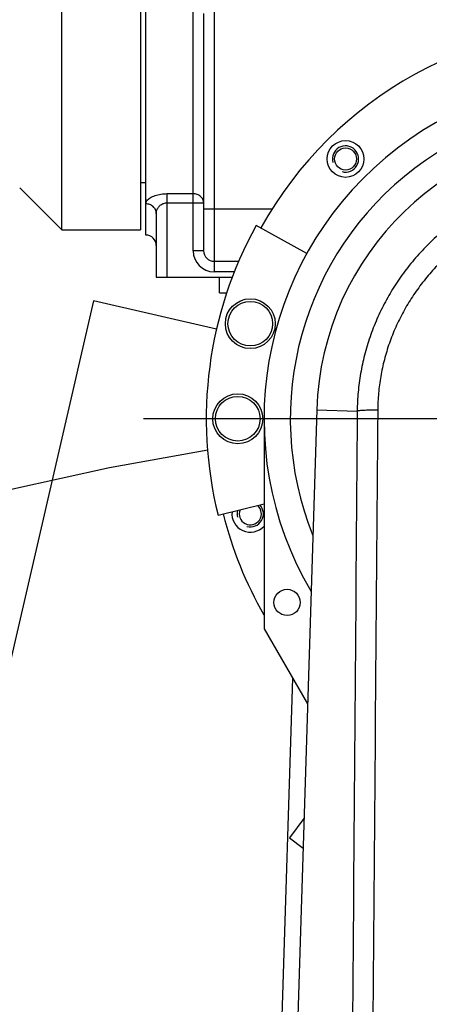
# Model space of a CAD drawing. Header units: millimetres. Extents: x 0 to 594, y 0 to 420.
# Tile 201 of 256: x 377.76 to 385.55, y 298.74 to 317.5. Entities that reach past the tile are written whole.
import ezdxf

# ---------------------------------------------------------------- set-up
doc = ezdxf.new("R2010")
doc.units = ezdxf.units.MM
doc.header["$LTSCALE"] = 32.67
doc.linetypes.add('CENTER', pattern=[0.6, 0.375, -0.075, 0.075, -0.075])
doc.linetypes.add('PHANTOM', pattern=[0.8, 0.45, -0.05, 0.1, -0.05, 0.1, -0.05])
doc.layers.get('0').update_dxf_attribs({"linetype": 'CONTINUOUS'})
for name, color, linetype in [('CRV', 7, 'CONTINUOUS'), ('DEFAULT_1', 7, 'CENTER'), ('DRIV_DIM', 7, 'CONTINUOUS')]:
    doc.layers.add(name, color=color, linetype=linetype)
doc.styles.get("Standard").update_dxf_attribs({"font": 'MS PGothic.ttf', "width": 0.8})
doc.dimstyles.new('DIMSTYLE_10', dxfattribs={"dimtxt": 3.8, "dimasz": 1.8, "dimexe": 0.18, "dimexo": 0.0625, "dimgap": 0.09, "dimtad": 1, "dimdec": 1, "dimlfac": 10, "dimdsep": 46, "dimtxsty": 'STANDARD', "dimblk": 'OPEN', "dimblk1": 'OPEN', "dimblk2": 'OPEN', "dimcen": 0.09, "dimadec": 0, "dimazin": 0, "dimtp": 0.1, "dimtm": 0.1, "dimtfac": 1, "dimtdec": 1, "dimtofl": 0, "dimtmove": 0, "dimatfit": 3, "dimldrblk": 'OPEN', "dimfxl": 1, "dimtolj": 1, "dimarcsym": 0})

# ---------------------------------------------------------------- blocks, each defined once
blk = doc.blocks.new('_OPEN')
at = {"color": 0, "linetype": 'ByBlock'}
for p, q in [((0, 0), (-1, 0.342)), ((-1, -0.342), (0, 0)), ((-1, 0), (0, 0))]:
    blk.add_line(p, q, dxfattribs=at)
blk = doc.blocks.new('*D33')
at = {"layer": 'DRIV_DIM', "color": 2, "linetype": 'Continuous'}
for p, q in [((287.953, 263.395), (287.953, 393.96)), ((396.906, 252.945), (396.906, 393.96)), ((287.953, 391.96), (342.43, 391.96)), ((396.906, 391.96), (342.43, 391.96))]:
    blk.add_line(p, q, dxfattribs=at)
at = {"layer": 'DRIV_DIM', "color": 2, "linetype": 'Continuous', "xscale": 1.8, "yscale": 1.8, "zscale": 1.8, "rotation": 180}
blk.add_blockref('_OPEN', (287.953, 391.96), dxfattribs=at)
at = {"layer": 'DRIV_DIM', "color": 2, "linetype": 'Continuous', "xscale": 1.8, "yscale": 1.8, "zscale": 1.8}
blk.add_blockref('_OPEN', (396.906, 391.96), dxfattribs=at)
at = {"layer": 'DRIV_DIM', "color": 2, "linetype": 'Continuous', "width": 0.8}
blk.add_text('1089.5', height=3.8, dxfattribs=at).set_placement((332.034, 392.91))
blk = doc.blocks.new('*D35')
at = {"layer": 'DRIV_DIM', "color": 2, "linetype": 'Continuous'}
for p, q in [((279.953, 334.299), (279.953, 401.026)), ((396.906, 252.945), (396.906, 401.026)), ((279.953, 399.026), (338.43, 399.026)), ((396.906, 399.026), (338.43, 399.026)), ((279.953, 263.395), (279.953, 320.68))]:
    blk.add_line(p, q, dxfattribs=at)
at = {"layer": 'DRIV_DIM', "color": 2, "linetype": 'Continuous', "xscale": 1.8, "yscale": 1.8, "zscale": 1.8, "rotation": 180}
blk.add_blockref('_OPEN', (279.953, 399.026), dxfattribs=at)
at = {"layer": 'DRIV_DIM', "color": 2, "linetype": 'Continuous', "xscale": 1.8, "yscale": 1.8, "zscale": 1.8}
blk.add_blockref('_OPEN', (396.906, 399.026), dxfattribs=at)
at = {"layer": 'DRIV_DIM', "color": 2, "linetype": 'Continuous', "width": 0.8}
blk.add_text('1169.5', height=3.8, dxfattribs=at).set_placement((321.596, 399.976))
blk = doc.blocks.new('*D37')
at = {"layer": 'DRIV_DIM', "color": 2, "linetype": 'Continuous'}
for p, q in [((387.406, 362.847), (269.037, 362.847)), ((271.037, 362.847), (271.037, 295.371)), ((271.037, 227.895), (271.037, 295.371)), ((278.453, 227.895), (269.037, 227.895))]:
    blk.add_line(p, q, dxfattribs=at)
at = {"layer": 'DRIV_DIM', "color": 2, "linetype": 'Continuous', "xscale": 1.8, "yscale": 1.8, "zscale": 1.8}
for p, rotation in [((271.037, 362.847), 90), ((271.037, 227.895), 270)]:
    blk.add_blockref('_OPEN', p, dxfattribs=dict(at, rotation=rotation))
at = {"layer": 'DRIV_DIM', "color": 2, "linetype": 'Continuous', "width": 0.8}
blk.add_text('1349.5', height=3.8, rotation=90, dxfattribs=at).set_placement((270.087, 283.971))
blk = doc.blocks.new('*D39')
at = {"layer": 'DRIV_DIM', "color": 2, "linetype": 'Continuous'}
for p, q in [((387.406, 370.847), (259.802, 370.847)), ((261.802, 370.847), (261.802, 299.371)), ((261.802, 227.895), (261.802, 299.371)), ((278.453, 227.895), (259.802, 227.895))]:
    blk.add_line(p, q, dxfattribs=at)
at = {"layer": 'DRIV_DIM', "color": 2, "linetype": 'Continuous', "xscale": 1.8, "yscale": 1.8, "zscale": 1.8}
for p, rotation in [((261.802, 370.847), 90), ((261.802, 227.895), 270)]:
    blk.add_blockref('_OPEN', p, dxfattribs=dict(at, rotation=rotation))
at = {"layer": 'DRIV_DIM', "color": 2, "linetype": 'Continuous', "width": 0.8}
blk.add_text('1429.5', height=3.8, rotation=90, dxfattribs=at).set_placement((260.852, 279.281))

msp = doc.modelspace()

# ---------------------------------------------------------------- linework, layer by layer
at = {"color": 7, "linetype": 'Continuous'}
for p, q in [((378.55593, 313.49461), (378.55593, 326.29461)), ((380.05593, 326.29461), (380.05593, 313.49461)), ((380.15593, 313.39461), (380.15593, 326.3946)), ((381.25593, 317.61426), (381.25593, 313.09461)), ((377.75593, 314.29461), (378.55593, 313.49461)), ((380.05593, 314.39461), (380.15593, 314.39461)), ((380.35593, 313.80774), (380.35593, 312.59461)), ((383.22181, 313.04537), (382.25882, 313.57916)), ((378.55593, 313.49461), (380.05593, 313.49461)), ((381.45593, 312.89461), (381.92542, 312.89461)), ((380.35593, 312.59461), (381.55593, 312.59461)), ((381.55593, 312.29461), (381.55593, 312.59461)), ((381.55593, 312.29461), (381.69585, 312.29461)), ((383.40862, 310.06648), (381.90935, 262.11336)), ((382.40593, 309.89461), (382.40593, 305.89461)), ((381.53169, 308.056), (382.40593, 308.27398)), ((382.40593, 305.89461), (383.23338, 304.46144)), ((382.94865, 304.9546), (381.78428, 267.71294))]:
    msp.add_line(p, q, dxfattribs=at)
at = {"color": 9, "linetype": 'Continuous'}
for p, q in [((381.45593, 319.89461), (381.45593, 312.69461)), ((381.05593, 313.09461), (381.05593, 317.68233)), ((380.55593, 314.1839), (380.55593, 312.59461)), ((380.55593, 314.1839), (381.05593, 314.1839)), ((380.55593, 314.00818), (381.25593, 314.00818)), ((381.25593, 313.89461), (382.56634, 313.89461)), ((381.25593, 313.09461), (381.05593, 313.09461)), ((381.8489, 312.69461), (381.45593, 312.69461)), ((381.55593, 312.59461), (381.81064, 312.59461)), ((383.40862, 310.06648), (384.17935, 310.04237))]:
    msp.add_line(p, q, dxfattribs=at)
at = {"color": 7, "linetype": 'Continuous'}
for centre, radius in [((383.95619, 314.84436), 0.35), ((383.95619, 314.84436), 0.21), ((382.14445, 311.70634), 0.475), ((382.14445, 311.70634), 0.425), ((381.90593, 309.89461), 0.475), ((381.90593, 309.89461), 0.425), ((382.84375, 306.39461), 0.25)]:
    msp.add_circle(centre, radius, dxfattribs=at)
for centre, radius, start, end in [((388.90593, 309.89461), 7.5, 319.005173, 151), ((388.90593, 309.89461), 6.5, 329.586557, 210.413443), ((388.90593, 309.89461), 5.5, 1.790785, 178.209215), ((388.90593, 309.89461), 7.6, 151, 194), ((380.15593, 313.19461), 0.2, 0, 90), ((381.45593, 313.09461), 0.2, 180, 270), ((388.90593, 309.89461), 7.5, 194, 209.85452), ((382.14445, 308.08288), 0.35, 173.484651, 318.466612), ((382.14445, 308.08288), 0.21, 158.295529, 49.689997), ((388.90593, 309.89461), 6.8, 194.546399, 195.471786)]:
    msp.add_arc(centre, radius, start, end, dxfattribs=at)
at = {"color": 9, "linetype": 'Continuous'}
for centre, radius, start, end in [((388.90593, 309.89461), 6, 338.23432, 201.76568), ((381.45593, 313.09461), 0.4, 180, 270)]:
    msp.add_arc(centre, radius, start, end, dxfattribs=at)
at = {"color": 2, "linetype": 'Continuous'}
for centre, start, end in [((383.95619, 314.84436), 255, 195), ((382.14445, 308.08288), 255, 43.25366), ((382.14445, 308.08288), 164.740451, 195)]:
    msp.add_arc(centre, 0.25, start, end, dxfattribs=at)
at = {"color": 9, "linetype": 'Continuous'}
for points, knots in [([(393.63251, 310.04237), (393.63132, 310.16133), (393.61938, 310.39998), (393.57281, 310.75629), (393.49741, 311.10957), (393.39339, 311.45712), (393.26123, 311.7965), (393.10153, 312.12559), (392.91492, 312.44247), (392.70219, 312.74512), (392.46443, 313.03141), (392.20294, 313.29926), (391.91924, 313.54665), (391.61508, 313.77167), (391.29243, 313.97257), (390.95348, 314.14773), (390.60057, 314.29576), (390.23614, 314.41555), (389.86262, 314.50618), (389.48256, 314.56699), (389.0986, 314.5975), (388.71335, 314.5975), (388.32939, 314.567), (387.94933, 314.5062), (387.57581, 314.41557), (387.21137, 314.29579), (386.85846, 314.14776), (386.5195, 313.97261), (386.19685, 313.77171), (385.89269, 313.54669), (385.60898, 313.29931), (385.34748, 313.03147), (385.10972, 312.74518), (384.89699, 312.44254), (384.71037, 312.12566), (384.55066, 311.79657), (384.4185, 311.45719), (384.31448, 311.10964), (384.23906, 310.75635), (384.19248, 310.40001), (384.18055, 310.16134), (384.17935, 310.04237)], [0, 0, 0, 0, 0.356873, 0.71595505, 1.07692106, 1.43940767, 1.80312006, 2.1683493, 2.53562901, 2.90516661, 3.27692774, 3.65087378, 4.02694314, 4.40495815, 4.78469258, 5.16597137, 5.54835347, 5.9315787, 6.31560045, 6.70021746, 7.08505379, 7.46990557, 7.85474131, 8.23935636, 8.6233778, 9.006603, 9.38898504, 9.77026564, 10.15000271, 10.52802187, 10.90409223, 11.27803594, 11.64979557, 12.01933483, 12.38661671, 12.7518444, 13.11555274, 13.4780416, 13.83902274, 14.19813265, 14.55504194, 14.55504194, 14.55504194, 14.55504194]), ([(380.15593, 313.98944), (380.15593, 313.99949), (380.16016, 314.02101), (380.17745, 314.05132), (380.20458, 314.08001), (380.2403, 314.10632), (380.28329, 314.12959), (380.33223, 314.14927), (380.38568, 314.16486), (380.44187, 314.17596), (380.49894, 314.18248), (380.53706, 314.1839), (380.55593, 314.1839)], [0, 0, 0, 0, 0.030174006, 0.064212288, 0.103402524, 0.147802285, 0.196773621, 0.249685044, 0.305746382, 0.363575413, 0.421281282, 0.477899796, 0.477899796, 0.477899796, 0.477899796]), ([(381.25593, 314.00818), (381.25593, 314.01967), (381.25333, 314.04285), (381.24178, 314.07614), (381.22305, 314.10676), (381.19794, 314.13352), (381.16742, 314.15543), (381.13268, 314.17167), (381.09505, 314.18166), (381.06899, 314.1839), (381.05593, 314.1839)], [0, 0, 0, 0, 0.034446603, 0.069321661, 0.104883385, 0.141328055, 0.178700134, 0.216909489, 0.25574645, 0.294919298, 0.294919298, 0.294919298, 0.294919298]), ([(393.24322, 310.06014), (393.24237, 310.16729), (393.23188, 310.38233), (393.18965, 310.70342), (393.12078, 311.02183), (393.02548, 311.33508), (392.9042, 311.64095), (392.7575, 311.93749), (392.58601, 312.22295), (392.39048, 312.49549), (392.17193, 312.7532), (391.9316, 312.9942), (391.67092, 313.21669), (391.39152, 313.41897), (391.09523, 313.59947), (390.78406, 313.75678), (390.46019, 313.88968), (390.12584, 313.99717), (389.78323, 314.07849), (389.43468, 314.13302), (389.08259, 314.16039), (388.72934, 314.16039), (388.37725, 314.13303), (388.02871, 314.0785), (387.68609, 313.99719), (387.35174, 313.8897), (387.02786, 313.75681), (386.7167, 313.59951), (386.4204, 313.41901), (386.141, 313.21673), (385.88031, 312.99425), (385.63998, 312.75325), (385.42143, 312.49554), (385.22589, 312.223), (385.05439, 311.93755), (384.90769, 311.64101), (384.78641, 311.33515), (384.6911, 311.02189), (384.62222, 310.70347), (384.57999, 310.38235), (384.56949, 310.1673), (384.56865, 310.06014)], [0, 0, 0, 0, 0.32144757, 0.64504101, 0.97053225, 1.29765921, 1.62621506, 1.95651419, 2.28908275, 2.62414312, 2.96168793, 3.30169418, 3.64410597, 3.98874969, 4.33539556, 4.68384955, 5.03366448, 5.38454966, 5.73640326, 6.08897659, 6.44185691, 6.79478693, 7.14766672, 7.50023827, 7.85209159, 8.20297679, 8.5527917, 8.90124741, 9.24789574, 9.5925433, 9.93495604, 10.2749602, 10.61250367, 10.94756555, 11.28013607, 11.61043379, 11.93898597, 12.26611492, 12.59161971, 12.91523811, 13.23671195, 13.23671195, 13.23671195, 13.23671195]), ([(380.35593, 313.80774), (380.35593, 313.81962), (380.35333, 313.84357), (380.3418, 313.87796), (380.3231, 313.90961), (380.298, 313.93728), (380.26749, 313.95995), (380.23273, 313.97677), (380.19508, 313.98711), (380.16899, 313.98944), (380.15593, 313.98944)], [0, 0, 0, 0, 0.035655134, 0.071590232, 0.108036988, 0.145141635, 0.182945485, 0.221384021, 0.260301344, 0.299475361, 0.299475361, 0.299475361, 0.299475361]), ([(380.35593, 313.80774), (380.35593, 313.81798), (380.35783, 313.83888), (380.36603, 313.86968), (380.3793, 313.89938), (380.39705, 313.92684), (380.41856, 313.9512), (380.44312, 313.97181), (380.47002, 313.98817), (380.49836, 313.99984), (380.52717, 314.00669), (380.54648, 314.00818), (380.55593, 314.00818)], [0, 0, 0, 0, 0.030720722, 0.062602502, 0.095181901, 0.127908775, 0.16032851, 0.192302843, 0.223753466, 0.254409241, 0.28386898, 0.312232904, 0.312232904, 0.312232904, 0.312232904]), ([(384.17935, 310.04237), (384.14786, 305.97358), (384.08489, 297.84229), (383.99038, 285.65482), (383.92732, 277.53614), (383.8958, 273.47995)], [0, 0, 0, 0, 12.20674936, 24.39459499, 36.56352209, 36.56352209, 36.56352209, 36.56352209]), ([(384.56865, 310.06014), (384.54717, 310.06008), (384.50505, 310.05978), (384.4435, 310.05878), (384.38555, 310.05724), (384.3322, 310.05521), (384.2844, 310.05271), (384.24297, 310.0498), (384.20863, 310.04655), (384.18823, 310.04389), (384.17935, 310.04239)], [0, 0, 0, 0, 0.064441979, 0.126357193, 0.184667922, 0.238360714, 0.286504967, 0.328270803, 0.362946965, 0.389961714, 0.389961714, 0.389961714, 0.389961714]), ([(384.56865, 310.06014), (384.53657, 305.99134), (384.47241, 297.86003), (384.37611, 285.67253), (384.31186, 277.55384), (384.27974, 273.49765)], [0, 0, 0, 0, 12.20679743, 24.39467675, 36.56363799, 36.56363799, 36.56363799, 36.56363799])]:
    msp.add_open_spline(points, degree=3, knots=knots, dxfattribs=at)
at = {"layer": 'CRV', "color": 8, "linetype": 'PHANTOM'}
for p, q in [((379.16223, 312.14412), (367.46478, 261.47688)), ((381.50146, 311.60407), (379.16223, 312.14412)), ((383.16505, 302.27621), (382.88778, 301.90825)), ((382.88778, 301.90825), (383.14743, 301.71259))]:
    msp.add_line(p, q, dxfattribs=at)
for centre, radius, start, end in [((388.90593, 261.89461), 108.95281, 350, 240), ((388.90593, 261.89461), 100.95281, 350, 240), ((388.90593, 309.89461), 52.95281, 312.114473, 163.757527), ((388.90593, 261.89461), 48, 99.074092, 240)]:
    msp.add_arc(centre, radius, start, end, dxfattribs=at)
at = {"layer": 'DEFAULT_1', "color": 7, "linetype": 'CENTER'}
msp.add_line((388.90593, 309.89461), (380.10873, 309.89461), dxfattribs=at)

# ---------------------------------------------------------------- dimensions: what is measured, and where the dimension line sits
at = {"layer": 'DRIV_DIM', "color": 2, "linetype": 'Continuous'}
for base, p1, p2, angle, picture, middle in [((279.95312, 399.02575), (396.90593, 252.94461), (279.95312, 263.39461), 180, '*D35', (330.71562, 401.87575)), ((287.95312, 391.96045), (396.90593, 252.94461), (287.95312, 263.39461), 180, '*D33', (341.15404, 394.81045)), ((261.80166, 370.84742), (278.45313, 227.89461), (387.40593, 370.84742), 90, '*D39', (258.95166, 288.40116)), ((271.03734, 362.84742), (278.45313, 227.89461), (387.40593, 362.84742), 90, '*D37', (268.18734, 293.09115))]:
    dim = msp.add_linear_dim(base=base, p1=p1, p2=p2, angle=angle, dimstyle='DIMSTYLE_10', dxfattribs=at)
    dim.commit()
    dim.dimension.update_dxf_attribs({"geometry": picture, "text_midpoint": middle, "dimtype": 160})

doc.saveas('drawing.dxf')
